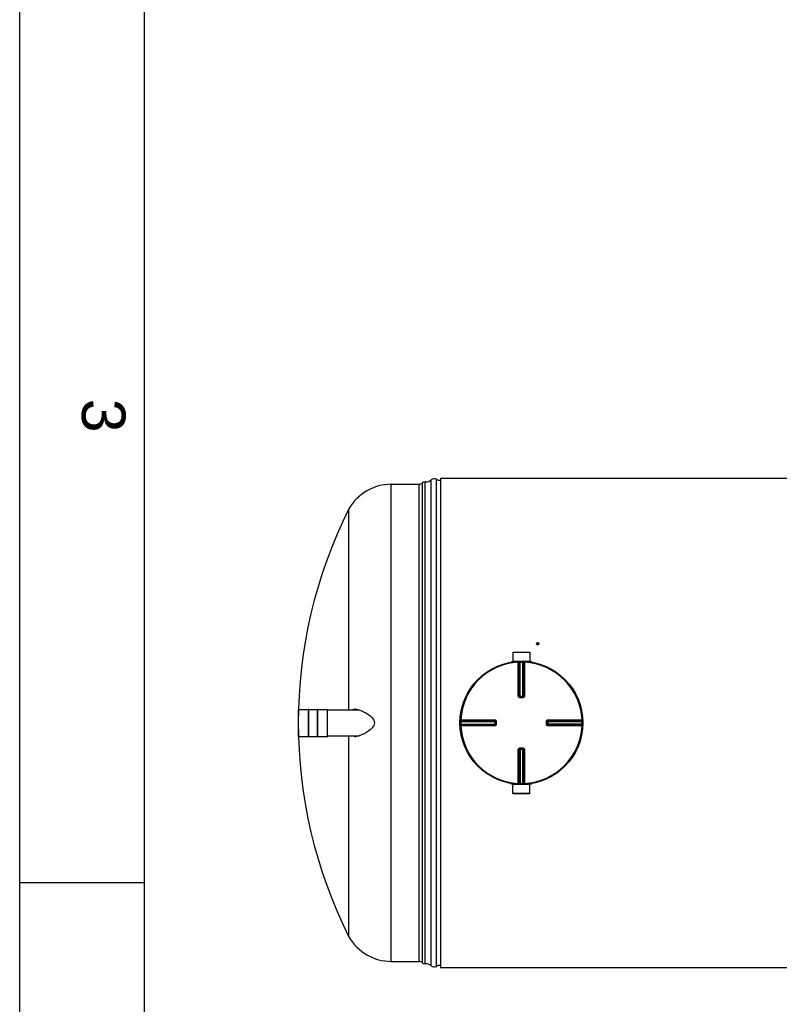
# Model space of a CAD drawing. Header units: millimetres. Extents: x 0 to 420, y 0 to 297.
# Tile 2 of 33: x 0 to 61, y 139 to 218. Entities that reach past the tile are written whole.
import ezdxf

# ---------------------------------------------------------------- set-up
doc = ezdxf.new("R2010")
doc.units = ezdxf.units.MM
doc.header["$LTSCALE"] = 23.1
doc.layers.get('0').update_dxf_attribs({"linetype": 'CONTINUOUS'})
for name, color, linetype in [('01_GLOBAL', 7, 'CONTINUOUS'), ('AXES_REF', 7, 'CONTINUOUS'), ('SURFACES', 7, 'CONTINUOUS'), ('VISSERIE', 7, 'CONTINUOUS')]:
    doc.layers.add(name, color=color, linetype=linetype)
doc.styles.add('TEXTSTYLE_2', font='arial.ttf')

# ---------------------------------------------------------------- blocks, each defined once
blk = doc.blocks.new('MARGEA3_BL0', base_point=(210.000078, 148.5))
at = {"color": 7, "linetype": 'Continuous'}
for p, q in [((0.000078, 0), (0.000078, 297)), ((10.000078, 287.000001), (10.000078, 10.000001)), ((0.000078, 148.500001), (10.000078, 148.500001))]:
    blk.add_line(p, q, dxfattribs=at)
at = {"color": 7, "linetype": 'Continuous', "style": 'TEXTSTYLE_2', "oblique": 0.00001872}
blk.add_text('3', height=3.5, rotation=270, dxfattribs=at).set_placement((5.000078, 187.375001))

msp = doc.modelspace()

# ---------------------------------------------------------------- linework, layer by layer
at = {"color": 7, "linetype": 'Continuous'}
for p, q in [((0, 0), (0, 297)), ((26.461, 162.363), (26.461, 178.53)), ((41.562, 167.698), (41.562, 167.717)), ((41.562, 167.698), (41.577, 167.632)), ((41.569, 167.69), (41.57, 167.682)), ((41.57, 167.682), (41.577, 167.65)), ((41.577, 167.632), (41.577, 167.65)), ((41.577, 167.632), (41.649, 167.611)), ((41.593, 167.745), (41.586, 167.739)), ((41.609, 167.644), (41.617, 167.641)), ((41.657, 167.753), (41.649, 167.756)), ((41.649, 167.611), (41.704, 167.656)), ((41.649, 167.611), (41.649, 167.63)), ((41.673, 167.652), (41.68, 167.657)), ((41.698, 167.707), (41.696, 167.715)), ((41.704, 167.675), (41.698, 167.707)), ((41.704, 167.656), (41.704, 167.675)), ((39.53, 166.25), (39.53, 166.198)), ((39.53, 166.25), (39.978, 166.25)), ((39.644, 166.997), (39.647, 166.282)), ((39.644, 166.997), (41.015, 166.997)), ((39.647, 166.282), (39.679, 166.25)), ((39.647, 166.282), (41.012, 166.282)), ((40.68, 166.25), (41.129, 166.25)), ((41.012, 166.282), (40.979, 166.25)), ((41.015, 166.997), (41.012, 166.282)), ((41.129, 166.25), (41.129, 166.198)), ((40.208, 163.405), (40.202, 163.405)), ((40.208, 163.405), (40.451, 163.405)), ((40.457, 163.405), (40.451, 163.405)), ((22.415, 160.244), (22.415, 162.402)), ((23.215, 160.211), (23.215, 162.434)), ((23.241, 162.434), (23.215, 162.434)), ((23.241, 160.211), (23.241, 162.434)), ((23.93, 160.211), (23.93, 162.434)), ((23.956, 162.434), (23.93, 162.434)), ((23.956, 160.211), (23.956, 162.434)), ((24.755, 160.244), (24.755, 162.402)), ((24.755, 162.363), (27.274, 162.363)), ((38.247, 161.45), (38.247, 161.45)), ((38.247, 161.45), (38.247, 161.444)), ((38.247, 161.444), (38.247, 161.201)), ((38.247, 161.201), (38.247, 161.195)), ((38.247, 161.195), (38.247, 161.195)), ((42.412, 161.444), (42.412, 161.45)), ((42.412, 161.201), (42.412, 161.444)), ((42.412, 161.195), (42.412, 161.201)), ((23.241, 160.211), (23.215, 160.211)), ((23.956, 160.211), (23.93, 160.211)), ((24.755, 160.283), (27.274, 160.283)), ((26.461, 144.115), (26.461, 160.283)), ((40.202, 159.24), (40.208, 159.241)), ((40.451, 159.241), (40.208, 159.241)), ((40.451, 159.241), (40.457, 159.24)), ((39.53, 156.396), (39.53, 156.448)), ((39.978, 156.396), (39.53, 156.396)), ((39.644, 155.648), (39.647, 156.363)), ((39.647, 156.363), (39.679, 156.396)), ((41.012, 156.363), (39.647, 156.363)), ((41.129, 156.396), (40.68, 156.396)), ((41.012, 156.363), (40.979, 156.396)), ((41.015, 155.648), (41.012, 156.363)), ((41.129, 156.396), (41.129, 156.448)), ((41.015, 155.648), (39.644, 155.648))]:
    msp.add_line(p, q, dxfattribs=at)
at = {"color": 9, "linetype": 'Continuous'}
for p, q in [((40.074, 166.256), (40.077, 166.193)), ((40.223, 166.262), (40.224, 166.198)), ((40.436, 166.262), (40.434, 166.198)), ((40.585, 166.256), (40.582, 166.193)), ((40.077, 163.471), (40.077, 166.193)), ((40.142, 163.47), (40.142, 166.191)), ((40.16, 166.192), (40.16, 163.468)), ((40.224, 163.405), (40.224, 166.198)), ((40.434, 163.405), (40.434, 166.198)), ((40.499, 163.468), (40.499, 166.192)), ((40.517, 166.191), (40.517, 163.47)), ((40.582, 166.193), (40.582, 163.471)), ((40.142, 163.47), (40.16, 163.468)), ((40.208, 163.341), (40.208, 163.405)), ((40.329, 163.341), (40.208, 163.341)), ((40.224, 163.468), (40.434, 163.468)), ((40.451, 163.341), (40.329, 163.341)), ((40.451, 163.341), (40.451, 163.405)), ((40.499, 163.468), (40.517, 163.47)), ((22.422, 160.237), (22.422, 162.408)), ((24.749, 160.237), (24.749, 162.408)), ((35.396, 161.579), (35.459, 161.575)), ((35.459, 161.575), (38.181, 161.575)), ((35.459, 161.575), (35.57, 161.575)), ((35.46, 161.492), (38.184, 161.492)), ((35.461, 161.511), (38.182, 161.511)), ((38.184, 161.492), (38.182, 161.511)), ((42.477, 161.511), (42.475, 161.492)), ((42.475, 161.492), (45.199, 161.492)), ((42.477, 161.575), (45.2, 161.575)), ((42.477, 161.511), (45.198, 161.511)), ((45.263, 161.579), (45.2, 161.575)), ((35.391, 161.429), (35.454, 161.428)), ((35.391, 161.216), (35.454, 161.218)), ((35.396, 161.067), (35.459, 161.07)), ((35.454, 161.428), (38.247, 161.428)), ((35.454, 161.218), (38.247, 161.218)), ((38.181, 161.07), (35.459, 161.07)), ((38.184, 161.153), (35.46, 161.153)), ((38.182, 161.135), (35.461, 161.135)), ((37.329, 161.07), (37.26, 161.07)), ((37.541, 161.07), (37.47, 161.07)), ((38.182, 161.135), (38.184, 161.153)), ((38.184, 161.428), (38.184, 161.442)), ((38.184, 161.428), (38.184, 161.218)), ((38.184, 161.218), (38.184, 161.204)), ((38.312, 161.444), (38.247, 161.444)), ((38.312, 161.201), (38.247, 161.201)), ((38.312, 161.444), (38.312, 161.201)), ((42.347, 161.444), (42.412, 161.444)), ((42.347, 161.201), (42.347, 161.444)), ((42.347, 161.201), (42.412, 161.201)), ((42.412, 161.428), (45.205, 161.428)), ((45.205, 161.218), (42.412, 161.218)), ((42.474, 161.428), (42.474, 161.442)), ((42.474, 161.218), (42.474, 161.428)), ((42.474, 161.218), (42.474, 161.203)), ((42.475, 161.153), (42.477, 161.135)), ((45.199, 161.153), (42.475, 161.153)), ((45.198, 161.135), (42.477, 161.135)), ((45.2, 161.07), (42.477, 161.07)), ((45.263, 161.067), (45.2, 161.07)), ((45.268, 161.429), (45.205, 161.428)), ((45.268, 161.216), (45.205, 161.218)), ((40.077, 156.453), (40.077, 159.175)), ((40.16, 159.177), (40.142, 159.176)), ((40.142, 156.454), (40.142, 159.176)), ((40.16, 159.177), (40.16, 156.453)), ((40.208, 159.305), (40.208, 159.241)), ((40.208, 159.305), (40.329, 159.305)), ((40.224, 159.241), (40.224, 156.447)), ((40.434, 159.178), (40.224, 159.178)), ((40.329, 159.305), (40.451, 159.305)), ((40.434, 156.447), (40.434, 159.241)), ((40.451, 159.305), (40.451, 159.241)), ((40.499, 156.453), (40.499, 159.177)), ((40.517, 159.176), (40.499, 159.177)), ((40.517, 159.176), (40.517, 156.454)), ((40.582, 159.175), (40.582, 156.453)), ((40.074, 156.389), (40.077, 156.453)), ((40.223, 156.384), (40.224, 156.447)), ((40.436, 156.384), (40.434, 156.447)), ((40.585, 156.389), (40.582, 156.453))]:
    msp.add_line(p, q, dxfattribs=at)
for points in [[(35.885, 161.575), (35.984, 161.575), (36.08, 161.575), (36.173, 161.575), (36.264, 161.575), (36.352, 161.575), (36.437, 161.575), (36.52, 161.575), (36.601, 161.575), (36.68, 161.575), (36.756, 161.575), (36.831, 161.575), (36.905, 161.575), (36.978, 161.575), (37.049, 161.575)], [(37.764, 161.575), (37.841, 161.575), (37.922, 161.575), (38.006, 161.575), (38.092, 161.575), (38.181, 161.575)], [(36.977, 161.07), (36.905, 161.07), (36.831, 161.07), (36.756, 161.07), (36.679, 161.07), (36.6, 161.07), (36.52, 161.07), (36.437, 161.07), (36.352, 161.07), (36.264, 161.07), (36.173, 161.07), (36.08, 161.07), (35.983, 161.07), (35.884, 161.07), (35.782, 161.07), (35.678, 161.07), (35.57, 161.07)], [(37.19, 161.07), (37.12, 161.07), (37.049, 161.07)], [(38.181, 161.07), (38.092, 161.07), (38.005, 161.07), (37.921, 161.07), (37.841, 161.07), (37.763, 161.07), (37.687, 161.07)]]:
    msp.add_lwpolyline(points, dxfattribs=at)
at = {"color": 7, "linetype": 'Continuous'}
msp.add_circle((40.329, 161.323), 4.94, dxfattribs=at)
for centre, radius, start, end in [((40.722, 167.484), 0.872, 13.6415, 15.47102), ((40.849, 167.509), 0.872, 13.6415, 15.47102), ((22.422, 162.402), 0.0065, 90, 180), ((24.749, 162.402), 0.0065, 0, 90), ((26.95, 161.464), 0.948, 86.24628, 89.95934), ((27.061, 161.653), 0.758, 97.9206, 98.2771), ((27.067, 161.607), 0.805, 93.91598, 97.88353), ((26.942, 161.339), 1.072, 83.1857, 86.2555), ((26.934, 161.269), 1.143, 82.99823, 83.21542), ((22.422, 160.244), 0.0065, 180, 270), ((24.749, 160.244), 0.0065, 270, 360), ((26.95, 161.182), 0.948, 270.0413, 273.78245), ((27.067, 161.035), 0.801, 261.75299, 266.12263), ((26.942, 161.306), 1.072, 273.77162, 276.7904), ((26.934, 161.376), 1.142, 276.76168, 277.00178)]:
    msp.add_arc(centre, radius, start, end, dxfattribs=at)
at = {"color": 9, "linetype": 'Continuous'}
for centre, radius, start, end in [((40.329, 161.323), 4.877, 92.96745, 177.03255), ((40.394, 161.324), 4.874, 92.75322, 92.96811), ((40.329, 161.326), 4.873, 88.76403, 89.99998), ((40.265, 161.324), 4.874, 87.03189, 87.24678), ((40.329, 161.323), 4.877, 2.96745, 87.03255), ((40.206, 163.521), 0.116, 260.88237, 264.14531), ((40.208, 163.538), 0.133, 264.12966, 267.37591), ((40.201, 165.664), 2.197, 270.20147, 270.43504), ((40.458, 165.664), 2.197, 269.565, 269.79411), ((40.434, 163.47), 0.0668, 285.34076, 292.57898), ((40.434, 163.47), 0.0667, 292.5652, 299.81393), ((40.329, 161.258), 4.875, 177.03191, 177.24676), ((40.33, 161.258), 4.875, 2.75324, 2.96809), ((40.327, 161.323), 4.874, 178.76416, 181.23584), ((40.329, 161.323), 4.877, 182.96745, 267.03255), ((40.329, 161.387), 4.875, 182.75324, 182.96809), ((38.182, 161.219), 0.0667, 330.18606, 337.4348), ((38.182, 161.219), 0.0668, 337.42102, 344.65924), ((38.178, 161.202), 0.0692, 345.04344, 349.82869), ((38.183, 161.218), 0.0655, 344.66589, 348.01548), ((38.18, 161.202), 0.0676, 349.8255, 354.46856), ((40.329, 161.323), 4.877, 272.96745, 357.03255), ((42.528, 161.446), 0.116, 170.88237, 174.14531), ((42.545, 161.444), 0.133, 174.12966, 177.37591), ((42.477, 161.427), 0.0668, 157.42102, 164.65924), ((42.477, 161.427), 0.0667, 150.18606, 157.4348), ((40.33, 161.387), 4.875, 357.03191, 357.24676), ((40.332, 161.323), 4.874, 358.76416, 1.23584), ((40.225, 159.175), 0.0667, 112.5652, 119.81393), ((40.225, 159.175), 0.0668, 105.34076, 112.57898), ((40.201, 156.981), 2.197, 89.565, 89.79411), ((40.458, 156.981), 2.197, 90.20147, 90.43504), ((40.451, 159.107), 0.133, 84.12966, 87.37591), ((40.452, 159.125), 0.116, 80.88237, 84.14531), ((40.394, 161.321), 4.874, 267.03189, 267.24678), ((40.329, 161.32), 4.873, 268.76403, 269.99998), ((40.265, 161.321), 4.874, 272.75322, 272.96811)]:
    msp.add_arc(centre, radius, start, end, dxfattribs=at)
at = {"color": 7, "linetype": 'Continuous'}
for points in [[(41.586, 167.739), (41.578, 167.732), (41.57, 167.725), (41.562, 167.717)], [(41.577, 167.65), (41.588, 167.649), (41.599, 167.646), (41.609, 167.644)], [(41.617, 167.763), (41.609, 167.757), (41.601, 167.751), (41.593, 167.745)], [(41.649, 167.756), (41.63, 167.76), (41.608, 167.756), (41.593, 167.745)], [(41.649, 167.756), (41.638, 167.759), (41.628, 167.761), (41.617, 167.763)], [(41.617, 167.641), (41.636, 167.637), (41.658, 167.641), (41.673, 167.652)], [(41.617, 167.641), (41.628, 167.638), (41.639, 167.634), (41.649, 167.63)], [(41.649, 167.63), (41.657, 167.637), (41.665, 167.645), (41.673, 167.652)], [(41.689, 167.742), (41.678, 167.746), (41.668, 167.75), (41.657, 167.753)], [(41.68, 167.657), (41.688, 167.664), (41.696, 167.67), (41.704, 167.675)], [(26.952, 162.403), (26.9, 162.395), (26.849, 162.382), (26.8, 162.363)], [(27.074, 162.404), (27.141, 162.395), (27.208, 162.381), (27.274, 162.363)], [(26.801, 160.283), (26.849, 160.263), (26.9, 160.25), (26.952, 160.243)], [(27.274, 160.283), (27.208, 160.264), (27.141, 160.25), (27.074, 160.242)]]:
    msp.add_open_spline(points, degree=3, dxfattribs=at)
for points, knots in [([(41.586, 167.739), (41.579, 167.733), (41.569, 167.718), (41.567, 167.699), (41.569, 167.69)], [0, 0, 0, 0, 0.506776, 1, 1, 1, 1]), ([(41.57, 167.682), (41.575, 167.669), (41.588, 167.653), (41.604, 167.645), (41.609, 167.644)], [0, 0, 0, 0, 0.738617, 1, 1, 1, 1]), ([(41.696, 167.715), (41.692, 167.728), (41.678, 167.744), (41.662, 167.752), (41.657, 167.753)], [0, 0, 0, 0, 0.738617, 1, 1, 1, 1]), ([(41.68, 167.657), (41.687, 167.664), (41.697, 167.679), (41.699, 167.698), (41.698, 167.707)], [0, 0, 0, 0, 0.506776, 1, 1, 1, 1]), ([(26.687, 162.363), (26.749, 162.389), (26.838, 162.408), (26.928, 162.412), (26.951, 162.412)], [0, 0, 0, 0, 0.741736, 1, 1, 1, 1]), ([(27.274, 162.363), (27.528, 162.293), (27.904, 162.098), (28.341, 161.757), (28.517, 161.475), (28.517, 161.323)], [0, 0, 0, 0, 0.468758, 0.730136, 1, 1, 1, 1]), ([(28.517, 161.323), (28.517, 161.171), (28.341, 160.889), (27.904, 160.548), (27.528, 160.353), (27.274, 160.283)], [0, 0, 0, 0, 0.269864, 0.531242, 1, 1, 1, 1]), ([(26.951, 160.234), (26.928, 160.234), (26.838, 160.237), (26.749, 160.257), (26.687, 160.283)], [0, 0, 0, 0, 0.258264, 1, 1, 1, 1])]:
    msp.add_open_spline(points, degree=3, knots=knots, dxfattribs=at)
at = {"color": 9, "linetype": 'Continuous'}
for points in [[(40.074, 166.256), (40.105, 166.258), (40.141, 166.223), (40.142, 166.191)], [(40.092, 166.257), (40.123, 166.259), (40.16, 166.224), (40.16, 166.192)], [(40.567, 166.257), (40.535, 166.259), (40.499, 166.224), (40.499, 166.192)], [(40.585, 166.256), (40.554, 166.258), (40.517, 166.223), (40.517, 166.191)], [(40.224, 166.198), (40.259, 166.199), (40.294, 166.2), (40.329, 166.199)], [(40.16, 163.468), (40.16, 163.441), (40.185, 163.411), (40.211, 163.405)], [(40.517, 163.47), (40.517, 163.44), (40.486, 163.408), (40.457, 163.405)], [(40.467, 163.412), (40.485, 163.423), (40.499, 163.447), (40.499, 163.468)], [(35.396, 161.579), (35.394, 161.547), (35.429, 161.511), (35.461, 161.511)], [(35.395, 161.56), (35.394, 161.529), (35.429, 161.493), (35.46, 161.492)], [(38.182, 161.511), (38.212, 161.511), (38.244, 161.48), (38.247, 161.45)], [(38.184, 161.492), (38.211, 161.492), (38.242, 161.468), (38.247, 161.441)], [(42.419, 161.46), (42.43, 161.479), (42.453, 161.492), (42.475, 161.492)], [(45.263, 161.579), (45.264, 161.547), (45.229, 161.511), (45.198, 161.511)], [(45.264, 161.56), (45.265, 161.529), (45.23, 161.493), (45.199, 161.492)], [(35.395, 161.086), (35.394, 161.117), (35.429, 161.153), (35.46, 161.153)], [(35.396, 161.067), (35.394, 161.098), (35.429, 161.135), (35.461, 161.135)], [(38.245, 161.184), (38.238, 161.158), (38.209, 161.135), (38.182, 161.135)], [(38.24, 161.185), (38.229, 161.167), (38.205, 161.153), (38.184, 161.153)], [(42.475, 161.153), (42.448, 161.153), (42.417, 161.178), (42.411, 161.205)], [(42.477, 161.135), (42.447, 161.135), (42.415, 161.166), (42.412, 161.195)], [(45.263, 161.067), (45.264, 161.098), (45.229, 161.135), (45.198, 161.135)], [(45.264, 161.086), (45.265, 161.117), (45.23, 161.153), (45.199, 161.153)], [(40.142, 159.176), (40.142, 159.205), (40.173, 159.238), (40.202, 159.24)], [(40.192, 159.233), (40.173, 159.223), (40.16, 159.199), (40.16, 159.177)], [(40.499, 159.177), (40.499, 159.204), (40.474, 159.235), (40.447, 159.241)], [(40.074, 156.389), (40.105, 156.388), (40.142, 156.423), (40.142, 156.454)], [(40.092, 156.388), (40.123, 156.387), (40.16, 156.422), (40.16, 156.453)], [(40.434, 156.447), (40.399, 156.446), (40.364, 156.446), (40.329, 156.447)], [(40.567, 156.388), (40.535, 156.387), (40.499, 156.422), (40.499, 156.453)], [(40.585, 156.389), (40.554, 156.388), (40.517, 156.423), (40.517, 156.454)]]:
    msp.add_open_spline(points, degree=3, dxfattribs=at)
for points, knots in [([(40.142, 166.191), (40.139, 166.192), (40.118, 166.192), (40.096, 166.193), (40.077, 166.193)], [0, 0, 0, 0, 0.109199, 1, 1, 1, 1]), ([(40.16, 166.192), (40.163, 166.193), (40.178, 166.196), (40.194, 166.196), (40.205, 166.196)], [0, 0, 0, 0, 0.258917, 1, 1, 1, 1]), ([(40.434, 166.198), (40.447, 166.198), (40.455, 166.197), (40.488, 166.195), (40.479, 166.195), (40.477, 166.195)], [0, 0, 0, 0, 0.700251, 0.885328, 1, 1, 1, 1]), ([(40.582, 166.193), (40.574, 166.193), (40.553, 166.192), (40.531, 166.194), (40.517, 166.191)], [0, 0, 0, 0, 0.353705, 1, 1, 1, 1]), ([(40.077, 163.471), (40.085, 163.471), (40.106, 163.47), (40.128, 163.471), (40.142, 163.47)], [0, 0, 0, 0, 0.353802, 1, 1, 1, 1]), ([(40.208, 163.341), (40.175, 163.341), (40.105, 163.368), (40.077, 163.437), (40.077, 163.471)], [0, 0, 0, 0, 0.501179, 1, 1, 1, 1]), ([(40.188, 163.407), (40.178, 163.408), (40.152, 163.413), (40.161, 163.44), (40.167, 163.448)], [0, 0, 0, 0, 0.491684, 1, 1, 1, 1]), ([(40.16, 163.468), (40.162, 163.468), (40.178, 163.468), (40.194, 163.468), (40.209, 163.468)], [0, 0, 0, 0, 0.107688, 1, 1, 1, 1]), ([(40.499, 163.468), (40.497, 163.468), (40.481, 163.468), (40.464, 163.468), (40.45, 163.468)], [0, 0, 0, 0, 0.107674, 1, 1, 1, 1]), ([(40.582, 163.471), (40.582, 163.437), (40.554, 163.368), (40.484, 163.341), (40.451, 163.341)], [0, 0, 0, 0, 0.499867, 1, 1, 1, 1]), ([(40.582, 163.471), (40.574, 163.471), (40.553, 163.47), (40.531, 163.471), (40.517, 163.47)], [0, 0, 0, 0, 0.353802, 1, 1, 1, 1]), ([(35.454, 161.428), (35.454, 161.441), (35.455, 161.448), (35.457, 161.482), (35.458, 161.472), (35.458, 161.47)], [0, 0, 0, 0, 0.700251, 0.885328, 1, 1, 1, 1]), ([(35.459, 161.575), (35.459, 161.568), (35.46, 161.546), (35.458, 161.524), (35.461, 161.511)], [0, 0, 0, 0, 0.353705, 1, 1, 1, 1]), ([(38.181, 161.575), (38.181, 161.568), (38.182, 161.546), (38.181, 161.525), (38.182, 161.511)], [0, 0, 0, 0, 0.353799, 1, 1, 1, 1]), ([(38.181, 161.575), (38.215, 161.575), (38.284, 161.547), (38.312, 161.478), (38.312, 161.444)], [0, 0, 0, 0, 0.499925, 1, 1, 1, 1]), ([(38.184, 161.442), (38.184, 161.451), (38.185, 161.457), (38.184, 161.474), (38.184, 161.466), (38.184, 161.464)], [0, 0, 0, 0, 0.693585, 0.792877, 1, 1, 1, 1]), ([(42.347, 161.444), (42.347, 161.478), (42.375, 161.547), (42.444, 161.575), (42.477, 161.575)], [0, 0, 0, 0, 0.501179, 1, 1, 1, 1]), ([(42.413, 161.464), (42.415, 161.474), (42.42, 161.5), (42.447, 161.491), (42.455, 161.485)], [0, 0, 0, 0, 0.491684, 1, 1, 1, 1]), ([(42.474, 161.442), (42.474, 161.451), (42.474, 161.457), (42.475, 161.474), (42.475, 161.466), (42.475, 161.464)], [0, 0, 0, 0, 0.693616, 0.794058, 1, 1, 1, 1]), ([(42.477, 161.575), (42.477, 161.568), (42.477, 161.546), (42.478, 161.525), (42.477, 161.511)], [0, 0, 0, 0, 0.353802, 1, 1, 1, 1]), ([(45.198, 161.511), (45.199, 161.513), (45.199, 161.535), (45.2, 161.556), (45.2, 161.575)], [0, 0, 0, 0, 0.109199, 1, 1, 1, 1]), ([(45.199, 161.492), (45.2, 161.489), (45.203, 161.474), (45.203, 161.459), (45.203, 161.447)], [0, 0, 0, 0, 0.258917, 1, 1, 1, 1]), ([(35.46, 161.153), (35.459, 161.157), (35.456, 161.172), (35.456, 161.187), (35.456, 161.198)], [0, 0, 0, 0, 0.258917, 1, 1, 1, 1]), ([(35.461, 161.135), (35.46, 161.133), (35.46, 161.111), (35.459, 161.09), (35.459, 161.07)], [0, 0, 0, 0, 0.109199, 1, 1, 1, 1]), ([(38.312, 161.201), (38.312, 161.168), (38.284, 161.099), (38.215, 161.07), (38.181, 161.07)], [0, 0, 0, 0, 0.500075, 1, 1, 1, 1]), ([(38.181, 161.07), (38.181, 161.078), (38.182, 161.099), (38.181, 161.121), (38.182, 161.135)], [0, 0, 0, 0, 0.353802, 1, 1, 1, 1]), ([(38.184, 161.204), (38.184, 161.195), (38.185, 161.189), (38.184, 161.171), (38.184, 161.179), (38.184, 161.182)], [0, 0, 0, 0, 0.693616, 0.794058, 1, 1, 1, 1]), ([(42.477, 161.07), (42.444, 161.07), (42.375, 161.099), (42.347, 161.168), (42.347, 161.201)], [0, 0, 0, 0, 0.499867, 1, 1, 1, 1]), ([(42.474, 161.203), (42.474, 161.195), (42.474, 161.188), (42.475, 161.171), (42.475, 161.179), (42.475, 161.182)], [0, 0, 0, 0, 0.693585, 0.792877, 1, 1, 1, 1]), ([(42.477, 161.07), (42.477, 161.078), (42.477, 161.099), (42.478, 161.121), (42.477, 161.135)], [0, 0, 0, 0, 0.353802, 1, 1, 1, 1]), ([(45.2, 161.07), (45.2, 161.078), (45.199, 161.099), (45.201, 161.121), (45.198, 161.135)], [0, 0, 0, 0, 0.353705, 1, 1, 1, 1]), ([(45.205, 161.218), (45.204, 161.205), (45.204, 161.197), (45.201, 161.164), (45.201, 161.173), (45.201, 161.175)], [0, 0, 0, 0, 0.700251, 0.885328, 1, 1, 1, 1]), ([(40.077, 159.175), (40.077, 159.208), (40.105, 159.278), (40.175, 159.305), (40.208, 159.305)], [0, 0, 0, 0, 0.499867, 1, 1, 1, 1]), ([(40.077, 159.175), (40.085, 159.175), (40.106, 159.175), (40.128, 159.174), (40.142, 159.176)], [0, 0, 0, 0, 0.353802, 1, 1, 1, 1]), ([(40.16, 159.177), (40.162, 159.177), (40.178, 159.178), (40.194, 159.178), (40.209, 159.178)], [0, 0, 0, 0, 0.107674, 1, 1, 1, 1]), ([(40.499, 159.177), (40.497, 159.177), (40.481, 159.178), (40.465, 159.178), (40.45, 159.178)], [0, 0, 0, 0, 0.107688, 1, 1, 1, 1]), ([(40.451, 159.305), (40.484, 159.305), (40.554, 159.277), (40.582, 159.208), (40.582, 159.175)], [0, 0, 0, 0, 0.501179, 1, 1, 1, 1]), ([(40.471, 159.239), (40.481, 159.237), (40.507, 159.232), (40.498, 159.205), (40.491, 159.197)], [0, 0, 0, 0, 0.491684, 1, 1, 1, 1]), ([(40.582, 159.175), (40.574, 159.175), (40.553, 159.175), (40.531, 159.174), (40.517, 159.176)], [0, 0, 0, 0, 0.353802, 1, 1, 1, 1]), ([(40.077, 156.453), (40.085, 156.453), (40.106, 156.453), (40.128, 156.451), (40.142, 156.454)], [0, 0, 0, 0, 0.353705, 1, 1, 1, 1]), ([(40.224, 156.447), (40.211, 156.448), (40.204, 156.448), (40.171, 156.451), (40.18, 156.451), (40.182, 156.451)], [0, 0, 0, 0, 0.700251, 0.885328, 1, 1, 1, 1]), ([(40.499, 156.453), (40.495, 156.452), (40.48, 156.45), (40.465, 156.45), (40.454, 156.45)], [0, 0, 0, 0, 0.258917, 1, 1, 1, 1]), ([(40.517, 156.454), (40.52, 156.454), (40.541, 156.453), (40.563, 156.453), (40.582, 156.453)], [0, 0, 0, 0, 0.109199, 1, 1, 1, 1])]:
    msp.add_open_spline(points, degree=3, knots=knots, dxfattribs=at)
at = {"layer": '01_GLOBAL', "color": 7, "linetype": 'Continuous'}
for p, q in [((33.829, 180.979), (33.829, 141.667)), ((33.829, 180.979), (238.514, 180.979)), ((33.829, 141.667), (238.514, 141.667))]:
    msp.add_line(p, q, dxfattribs=at)
at = {"layer": 'AXES_REF', "color": 7, "linetype": 'Continuous'}
for p, q in [((39.647, 166.997), (39.647, 167.01)), ((39.647, 167.01), (41.012, 167.01)), ((41.012, 166.997), (41.012, 167.01)), ((22.422, 162.408), (23.215, 162.408)), ((23.241, 162.408), (23.93, 162.408)), ((23.956, 162.408), (24.749, 162.408)), ((22.422, 160.237), (23.215, 160.237)), ((23.241, 160.237), (23.93, 160.237)), ((23.956, 160.237), (24.749, 160.237)), ((39.647, 155.648), (39.647, 155.635)), ((39.647, 155.635), (41.012, 155.635)), ((41.012, 155.648), (41.012, 155.635))]:
    msp.add_line(p, q, dxfattribs=at)
at = {"layer": 'SURFACES', "color": 9, "linetype": 'Continuous'}
for p, q in [((29.871, 142.148), (29.871, 180.498)), ((32.098, 142.148), (32.098, 180.498)), ((32.377, 142.031), (32.377, 180.615)), ((33.067, 141.791), (33.067, 180.854)), ((33.515, 141.742), (33.515, 180.904))]:
    msp.add_line(p, q, dxfattribs=at)
at = {"layer": 'SURFACES', "color": 7, "linetype": 'Continuous'}
for p, q in [((29.871, 180.498), (32.098, 180.498)), ((32.582, 141.954), (32.582, 180.692)), ((29.871, 142.148), (32.098, 142.148))]:
    msp.add_line(p, q, dxfattribs=at)
for centre, radius, start, end in [((29.871, 176.559), 3.939, 89.99244, 149.96823), ((32.098, 180.888), 0.39, 270, 315.573), ((32.562, 180.433), 0.26, 85.56078, 135.573), ((32.634, 181.34), 0.65, 265.41738, 269.67416), ((32.635, 181.34), 0.65, 269.64373, 311.65159), ((33.326, 180.563), 0.39, 61.04498, 131.64009), ((33.829, 181.473), 0.65, 241.04498, 270.00019), ((60.85, 161.323), 38.454, 153.41789, 206.58211), ((29.871, 146.087), 3.939, 210.03177, 270.00756), ((32.098, 141.758), 0.39, 44.427, 90), ((32.562, 142.213), 0.26, 224.427, 274.43922), ((32.634, 141.306), 0.65, 90.32584, 94.58262), ((32.635, 141.306), 0.65, 48.34841, 90.35627), ((33.326, 142.083), 0.39, 228.35991, 298.95502), ((33.829, 141.173), 0.65, 89.99981, 118.95502)]:
    msp.add_arc(centre, radius, start, end, dxfattribs=at)
at = {"layer": 'VISSERIE', "color": 7, "linetype": 'Continuous'}
for centre, radius, start, end in [((41.617, 167.683), 0.0748, 180.00066, 184.41612), ((41.617, 167.683), 0.0749, 184.41576, 185.03406), ((41.649, 167.683), 0.0749, 355.39133, 359.99668), ((41.649, 167.683), 0.0749, 354.96865, 355.39141)]:
    msp.add_arc(centre, radius, start, end, dxfattribs=at)
for points, knots in [([(41.542, 167.683), (41.542, 167.7), (41.551, 167.724), (41.567, 167.74), (41.572, 167.744)], [0, 0, 0, 0, 0.740399, 1, 1, 1, 1]), ([(41.694, 167.622), (41.681, 167.612), (41.65, 167.598), (41.599, 167.602), (41.557, 167.63), (41.544, 167.661), (41.542, 167.677)], [0, 0, 0, 0, 0.254107, 0.512542, 0.762464, 1, 1, 1, 1]), ([(41.694, 167.615), (41.681, 167.605), (41.648, 167.59), (41.595, 167.597), (41.553, 167.628), (41.542, 167.661), (41.542, 167.676)], [0, 0, 0, 0, 0.254851, 0.513698, 0.763001, 1, 1, 1, 1]), ([(41.617, 167.764), (41.642, 167.768), (41.684, 167.759), (41.718, 167.72), (41.724, 167.695), (41.724, 167.683)], [0, 0, 0, 0, 0.511563, 0.759908, 1, 1, 1, 1]), ([(41.724, 167.677), (41.722, 167.661), (41.713, 167.64), (41.698, 167.625), (41.694, 167.622)], [0, 0, 0, 0, 0.741354, 1, 1, 1, 1]), ([(41.724, 167.676), (41.724, 167.659), (41.715, 167.636), (41.699, 167.619), (41.694, 167.615)], [0, 0, 0, 0, 0.740399, 1, 1, 1, 1])]:
    msp.add_open_spline(points, degree=3, knots=knots, dxfattribs=at)
msp.add_open_spline([(41.572, 167.744), (41.585, 167.755), (41.601, 167.762), (41.617, 167.764)], degree=3, dxfattribs=at)

# ---------------------------------------------------------------- block references
at = {"color": 7, "linetype": 'Continuous'}
msp.add_blockref('MARGEA3_BL0', (210, 148.5), dxfattribs=at)

doc.saveas('drawing.dxf')
